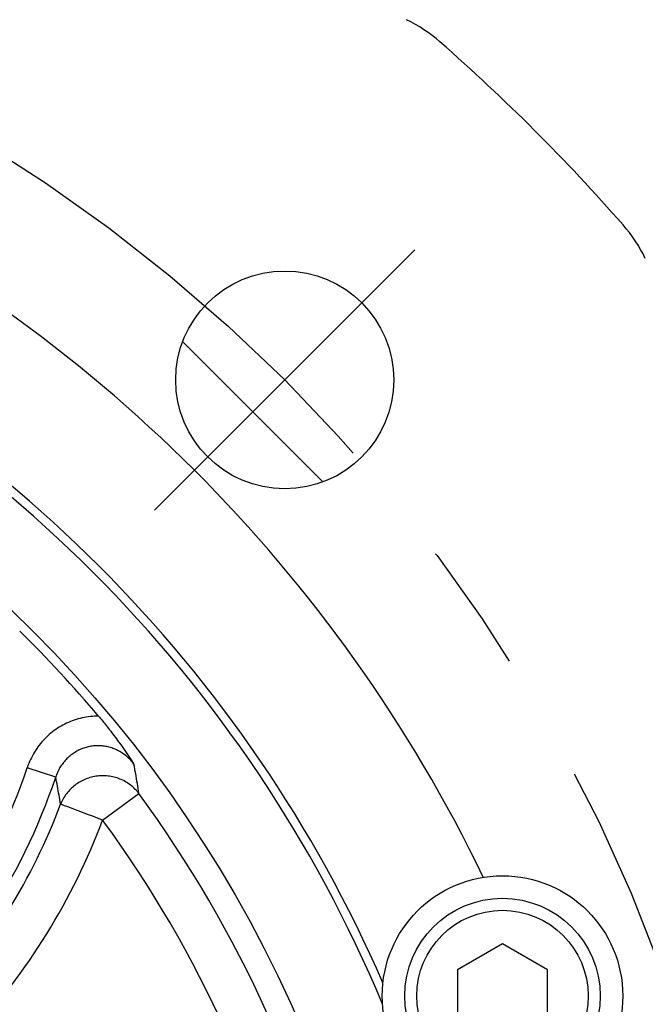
# Model space of a CAD drawing. Header units: millimetres. Extents: x -134 to 420, y 0 to 297.
# Tile 47 of 53: x 331 to 339, y 204 to 217. Entities that reach past the tile are written whole.
import ezdxf

# ---------------------------------------------------------------- set-up
doc = ezdxf.new("R2010")
doc.units = ezdxf.units.MM
doc.header["$LTSCALE"] = 23.1
doc.linetypes.add('CENTER', pattern=[0.6, 0.375, -0.075, 0.075, -0.075])
doc.layers.get('0').update_dxf_attribs({"linetype": 'CONTINUOUS'})
for name, color, linetype in [('AXIS', 7, 'CONTINUOUS'), ('COMPONENTS', 7, 'CONTINUOUS'), ('DIMENSION', 7, 'CONTINUOUS')]:
    doc.layers.add(name, color=color, linetype=linetype)
doc.styles.get("Standard").update_dxf_attribs({"font": 'arial.ttf'})
doc.styles.add('TEXTSTYLE_4', font='gdt')
doc.dimstyles.new('DIMSTYLE_14', dxfattribs={"dimtxt": 3, "dimasz": 4, "dimexe": 0.18, "dimexo": 0.0625, "dimgap": 0.09, "dimtad": 1, "dimdec": 1, "dimlfac": 5, "dimdsep": 46, "dimtxsty": 'STANDARD', "dimblk": '_FILLED', "dimblk1": '_FILLED', "dimblk2": '_FILLED', "dimcen": 0.09, "dimadec": 0, "dimazin": 0, "dimtp": 0.5, "dimtm": 0.5, "dimtfac": 1, "dimtdec": 1, "dimtofl": 0, "dimtmove": 0, "dimatfit": 3, "dimldrblk": '_FILLED', "dimfxl": 1, "dimtolj": 1, "dimarcsym": 0})
doc.dimstyles.new('DIMSTYLE_5', dxfattribs={"dimtxt": 3, "dimasz": 4, "dimexe": 0.18, "dimexo": 0.0625, "dimgap": 0.09, "dimtad": 1, "dimtih": 1, "dimtoh": 1, "dimdec": 3, "dimlfac": 5, "dimdsep": 46, "dimtxsty": 'STANDARD', "dimblk": '_FILLED', "dimblk1": '_FILLED', "dimblk2": '_FILLED', "dimcen": 0.09, "dimadec": 0, "dimazin": 0, "dimtp": 0.2, "dimtm": 0.2, "dimtfac": 1, "dimtdec": 3, "dimtofl": 0, "dimtmove": 0, "dimatfit": 3, "dimldrblk": '_FILLED', "dimfxl": 1, "dimtolj": 1, "dimarcsym": 0})

# ---------------------------------------------------------------- blocks, each defined once
blk = doc.blocks.new('_FILLED')
at = {"color": 0, "linetype": 'BYBLOCK'}
blk.add_solid([(0, 0), (-1, 0.1625), (-1, -0.1625)], dxfattribs=at)
blk = doc.blocks.new('*D3')
at = {"layer": 'DIMENSION', "color": 2, "linetype": 'CONTINUOUS'}
for p, q in [((287.147, 212.065), (270.155, 212.065)), ((299.621, 206.388), (287.147, 212.065)), ((287.147, 212.065), (287.147, 212.065))]:
    blk.add_line(p, q, dxfattribs=at)
at = {"layer": 'DIMENSION', "color": 2, "linetype": 'CONTINUOUS', "xscale": 4, "yscale": 4, "zscale": 4, "rotation": 335.5301621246}
blk.add_blockref('_FILLED', (299.621, 206.388), dxfattribs=at)
at = {"layer": 'DIMENSION', "color": 2, "linetype": 'CONTINUOUS', "insert": (284.147, 215.815), "char_height": 3, "width": 10.99257, "attachment_point": 3, "line_spacing_factor": 0.9, "style": 'TEXTSTYLE_4'}
blk.add_mtext('{\\Fgdt;n}\\Farial.ttf;215', dxfattribs=at)
blk = doc.blocks.new('*D22')
at = {"color": 2, "linetype": 'CONTINUOUS'}
for p, q in [((354.19, 242.807), (354.19, 248.807)), ((354.19, 248.807), (354.19, 230.645)), ((330.883, 242.807), (356.19, 242.807)), ((354.19, 212.482), (354.19, 230.645)), ((338.09, 218.482), (356.19, 218.482)), ((354.19, 218.482), (354.19, 212.482))]:
    blk.add_line(p, q, dxfattribs=at)
at = {"color": 2, "linetype": 'CONTINUOUS', "xscale": 4, "yscale": 4, "zscale": 4}
for p, rotation in [((354.19, 242.807), 270), ((354.19, 218.482), 90)]:
    blk.add_blockref('_FILLED', p, dxfattribs=dict(at, rotation=rotation))
at = {"color": 2, "linetype": 'CONTINUOUS', "insert": (350.44, 230.645), "char_height": 3, "width": 13.27138, "attachment_point": 2, "rotation": 90, "line_spacing_factor": 0.9}
blk.add_mtext('(121.6)', dxfattribs=at)
blk = doc.blocks.new('*D23')
at = {"color": 2, "linetype": 'CONTINUOUS'}
for p, q in [((330.883, 242.807), (364.19, 242.807)), ((362.19, 242.807), (362.19, 208.445)), ((362.19, 174.082), (362.19, 208.445)), ((343.662, 174.082), (364.19, 174.082))]:
    blk.add_line(p, q, dxfattribs=at)
at = {"color": 2, "linetype": 'CONTINUOUS', "xscale": 4, "yscale": 4, "zscale": 4}
for p, rotation in [((362.19, 242.807), 90), ((362.19, 174.082), 270)]:
    blk.add_blockref('_FILLED', p, dxfattribs=dict(at, rotation=rotation))
at = {"color": 2, "linetype": 'CONTINUOUS', "insert": (358.44, 208.445), "char_height": 3, "width": 13.27138, "attachment_point": 2, "rotation": 90, "line_spacing_factor": 0.9}
blk.add_mtext('(343.6)', dxfattribs=at)

msp = doc.modelspace()

# ---------------------------------------------------------------- linework, layer by layer
at = {"layer": 'AXIS', "color": 2, "linetype": 'CENTER'}
for q in [(336.12533, 214.41734), (332.66051, 210.95252)]:
    msp.add_line((334.39292, 212.68493), q, dxfattribs=at)
at = {"layer": 'AXIS', "color": 7, "linetype": 'CONTINUOUS'}
msp.add_line((333.03578, 213.19355), (334.90154, 211.32778), dxfattribs=at)
at = {"layer": 'AXIS', "color": 2, "linetype": 'CENTER'}
msp.add_circle((319.19013, 197.48213), 21.5, dxfattribs=at)
at = {"layer": 'COMPONENTS', "color": 9, "linetype": 'CONTINUOUS'}
for p, q in [((331.34515, 207.39513), (330.96709, 207.52102)), ((331.97023, 206.82376), (332.45278, 207.17648)), ((331.46217, 207.01533), (331.45476, 207.01814)), ((331.50501, 206.99916), (331.46217, 207.01533)), ((331.78099, 206.89511), (331.50501, 206.99916)), ((331.82501, 206.87851), (331.78099, 206.89511)), ((331.97023, 206.82376), (331.82501, 206.87851))]:
    msp.add_line(p, q, dxfattribs=at)
at = {"layer": 'COMPONENTS', "color": 7, "linetype": 'CONTINUOUS'}
for p, q in [((337.29013, 205.17495), (336.69013, 204.82854)), ((337.89013, 204.82854), (337.29013, 205.17495)), ((336.69013, 204.82854), (336.69013, 204.13572)), ((337.89013, 204.13572), (337.89013, 204.82854))]:
    msp.add_line(p, q, dxfattribs=at)
at = {"layer": 'COMPONENTS', "color": 9, "linetype": 'CONTINUOUS'}
for points in [[(331.91607, 208.20705), (331.8886, 208.20685), (331.86119, 208.20589), (331.83385, 208.20417), (331.80654, 208.20169), (331.77929, 208.19844), (331.75217, 208.19444), (331.72516, 208.18968), (331.69828, 208.18416), (331.67157, 208.1779), (331.64504, 208.17089), (331.61869, 208.16314), (331.59258, 208.15466), (331.5667, 208.14545), (331.54105, 208.13551), (331.51569, 208.12486), (331.49063, 208.11349), (331.46585, 208.10141), (331.44143, 208.08865), (331.41735, 208.0752), (331.39362, 208.06107), (331.3703, 208.04628), (331.34738, 208.03083), (331.32488, 208.01473), (331.30283, 207.99801), (331.28123, 207.98067), (331.26009, 207.9627), (331.23945, 207.94414), (331.2193, 207.92498), (331.19965, 207.90523), (331.18054, 207.88492), (331.16198, 207.86405), (331.14396, 207.84263), (331.12654, 207.8207), (331.10972, 207.79827), (331.09349, 207.77533), (331.07792, 207.75198), (331.06305, 207.72828), (331.04884, 207.70416), (331.03524, 207.67953), (331.02224, 207.65437), (331.00986, 207.62869), (330.99815, 207.60252), (330.98712, 207.57585), (330.97677, 207.54869), (330.96709, 207.52102)], [(332.38714, 207.56926), (332.37673, 207.58275), (332.36596, 207.59597), (332.35483, 207.60889), (332.34334, 207.62151), (332.33151, 207.63382), (332.31936, 207.64579), (332.30689, 207.65742), (332.29411, 207.66869), (332.28106, 207.67958), (332.26773, 207.69009), (332.25413, 207.70022), (332.24029, 207.70994), (332.22623, 207.71926), (332.21193, 207.72816), (332.19743, 207.73664), (332.18272, 207.7447), (332.16783, 207.75234), (332.15275, 207.75954), (332.13749, 207.76632), (332.12208, 207.77265), (332.10651, 207.77854), (332.0908, 207.78399), (332.07497, 207.78899), (332.05901, 207.79354), (332.04295, 207.79763), (332.02681, 207.80126), (332.01058, 207.80443), (331.99429, 207.80714), (331.97794, 207.80938), (331.96155, 207.81116), (331.94513, 207.81247), (331.92869, 207.81332), (331.91224, 207.81369), (331.8958, 207.8136), (331.87937, 207.81305), (331.86296, 207.81202), (331.8466, 207.81053), (331.83029, 207.80857), (331.81403, 207.80615), (331.79786, 207.80327), (331.78177, 207.79993), (331.76577, 207.79613), (331.74989, 207.79187), (331.73413, 207.78717), (331.71849, 207.78201), (331.703, 207.7764), (331.68767, 207.77035), (331.6725, 207.76387), (331.6575, 207.75694), (331.64269, 207.74959), (331.62808, 207.74181), (331.61368, 207.73361), (331.59951, 207.725), (331.58557, 207.71598), (331.57187, 207.70656), (331.55843, 207.69674), (331.54525, 207.68654), (331.53235, 207.67595), (331.51974, 207.66499), (331.50741, 207.65366), (331.49538, 207.64197), (331.48366, 207.62991), (331.47225, 207.61751), (331.46117, 207.60477), (331.45043, 207.59169), (331.44004, 207.5783), (331.43001, 207.56459), (331.42035, 207.55059), (331.41107, 207.53632), (331.40221, 207.52183), (331.39376, 207.5071), (331.38566, 207.49205), (331.37792, 207.47667), (331.37057, 207.46098), (331.3636, 207.44498), (331.35703, 207.42866), (331.35088, 207.41203), (331.34515, 207.39512)], [(332.45278, 207.17648), (332.44758, 207.2104), (332.44236, 207.24394), (332.43711, 207.27709), (332.43186, 207.30975), (332.42658, 207.34202), (332.42124, 207.37421), (332.41584, 207.40628), (332.41037, 207.43826), (332.40478, 207.47052), (332.39903, 207.50316), (332.39315, 207.53607), (332.38714, 207.56926)], [(331.41095, 207.03463), (331.40571, 207.0658), (331.40045, 207.09661), (331.39516, 207.12705), (331.38988, 207.15704), (331.38459, 207.18667), (331.37923, 207.21621), (331.37382, 207.24564), (331.36835, 207.27499), (331.36275, 207.30458), (331.35702, 207.33452), (331.35115, 207.3647), (331.34515, 207.39512)], [(332.45278, 207.17648), (332.4404, 207.19235), (332.42751, 207.20776), (332.41411, 207.22271), (332.40019, 207.23722), (332.38576, 207.25127), (332.37086, 207.26482), (332.3555, 207.27786), (332.33969, 207.29039), (332.32346, 207.30237), (332.30683, 207.31381), (332.28981, 207.32468), (332.27242, 207.33498), (332.25468, 207.34469), (332.23662, 207.3538), (332.21825, 207.3623), (332.19959, 207.37018), (332.18068, 207.37744), (332.16151, 207.38406), (332.14213, 207.39003), (332.12256, 207.39535), (332.1028, 207.40002), (332.0829, 207.40403), (332.06287, 207.40736), (332.04272, 207.41003), (332.0225, 207.41202), (332.00222, 207.41334), (331.98189, 207.41398), (331.96156, 207.41394), (331.94124, 207.41322), (331.92094, 207.41183), (331.90071, 207.40976), (331.88056, 207.40701), (331.8605, 207.4036), (331.84058, 207.39952), (331.8208, 207.39478), (331.8012, 207.38938), (331.78179, 207.38333), (331.7626, 207.37664), (331.74364, 207.36931), (331.72494, 207.36136), (331.70653, 207.35278), (331.68842, 207.3436), (331.67063, 207.33383), (331.6532, 207.32346), (331.63612, 207.31252), (331.61942, 207.30102), (331.60313, 207.28898), (331.58726, 207.27639), (331.57183, 207.26329), (331.55687, 207.24968), (331.54237, 207.23558), (331.52837, 207.22101), (331.51487, 207.20599), (331.5019, 207.19052), (331.48946, 207.17463), (331.47759, 207.15834), (331.46627, 207.14166), (331.45553, 207.12462), (331.44539, 207.10723), (331.43585, 207.08952), (331.42692, 207.0715), (331.41861, 207.0532), (331.41095, 207.03463)], [(331.42588, 207.02899), (331.42177, 207.03056), (331.41821, 207.03189), (331.41521, 207.03299), (331.41278, 207.03389), (331.41095, 207.03463)], [(331.45476, 207.01814), (331.44155, 207.02308), (331.43578, 207.02528), (331.42588, 207.02899)]]:
    msp.add_lwpolyline(points, dxfattribs=at)
at = {"layer": 'COMPONENTS', "color": 7, "linetype": 'CONTINUOUS'}
msp.add_lwpolyline([(331.91607, 208.20705), (331.92857, 208.19217), (331.94123, 208.17697), (331.95407, 208.16146), (331.96708, 208.14562), (331.98025, 208.12946), (331.99359, 208.11298), (332.00707, 208.09619), (332.02072, 208.07907), (332.03456, 208.06156), (332.04861, 208.04366), (332.06286, 208.02536), (332.07734, 208.00661), (332.09204, 207.98742), (332.10697, 207.96778), (332.12216, 207.94762), (332.1376, 207.92695), (332.15329, 207.90578), (332.16931, 207.88396), (332.18565, 207.86151), (332.20232, 207.83841), (332.21934, 207.8146), (332.23676, 207.79002), (332.25453, 207.76472), (332.27259, 207.73877), (332.29092, 207.71219), (332.30954, 207.68496), (332.32847, 207.65706), (332.34772, 207.62847), (332.36728, 207.59921), (332.38714, 207.56926)], dxfattribs=at)
for centre, radius in [((319.19013, 197.48213), 16.765), ((334.39292, 212.68493), 1.45), ((337.29013, 204.48213), 1.6), ((337.29013, 204.48213), 1.3), ((337.29013, 204.48213), 1.14)]:
    msp.add_circle(centre, radius, dxfattribs=at)
for centre, radius, start, end in [((335.14005, 215.68213), 2, 48.76967, 64.158067), ((319.19013, 197.48213), 26.2, 41.23033, 48.76967), ((319.19013, 197.48213), 19.8, 25.677669, 64.322331), ((337.39013, 213.43205), 2, 25.841933, 41.23033), ((319.19013, 197.48213), 17.88453, 22.662056, 67.337944), ((319.19013, 197.48213), 18, 23.482201, 66.517799), ((319.19013, 197.48213), 16.64252, 40.122861, 45.44418)]:
    msp.add_arc(centre, radius, start, end, dxfattribs=at)
at = {"layer": 'COMPONENTS', "color": 9, "linetype": 'CONTINUOUS'}
for centre, radius, start, end in [((323.72461, 209.93274), 7.63347, 311.060335, 341.582415), ((323.72461, 209.93274), 8.03195, 311.060349, 341.582393), ((319.19013, 197.48213), 16.42797, 12.48582, 36.164964), ((323.72461, 209.93274), 8.21455, 317.353888, 339.341216), ((323.72461, 209.93274), 8.81226, 317.353888, 339.341216), ((319.19013, 197.48213), 15.83026, 12.48582, 36.164964)]:
    msp.add_arc(centre, radius, start, end, dxfattribs=at)

# ---------------------------------------------------------------- dimensions: what is measured, and where the dimension line sits
at = {"color": 2, "linetype": 'CONTINUOUS'}
for base, p1, p2, angle, picture, middle in [((354.19013, 218.48213), (330.88272, 242.80706), (338.09013, 218.48213), 270, '*D22', (353.27061, 228.68705)), ((362.19013, 242.80706), (343.66201, 174.08213), (330.88272, 242.80706), 90, '*D23', (361.27061, 206.48705))]:
    dim = msp.add_linear_dim(base=base, p1=p1, p2=p2, angle=angle, text='(<>)', dimstyle='DIMSTYLE_14', dxfattribs=at)
    dim.commit()
    dim.dimension.update_dxf_attribs({"geometry": picture, "text_midpoint": middle, "dimtype": 160})
at = {"layer": 'DIMENSION', "color": 2, "linetype": 'CONTINUOUS'}
dim = msp.add_diameter_dim_2p(p1=(299.62127, 206.38774), p2=(338.75899, 188.57653), dimstyle='DIMSTYLE_5', dxfattribs=at)
dim.commit()
dim.dimension.update_dxf_attribs({"geometry": '*D3', "text_midpoint": (273.15478, 214.3145), "dimtype": 163})

doc.saveas('drawing.dxf')
